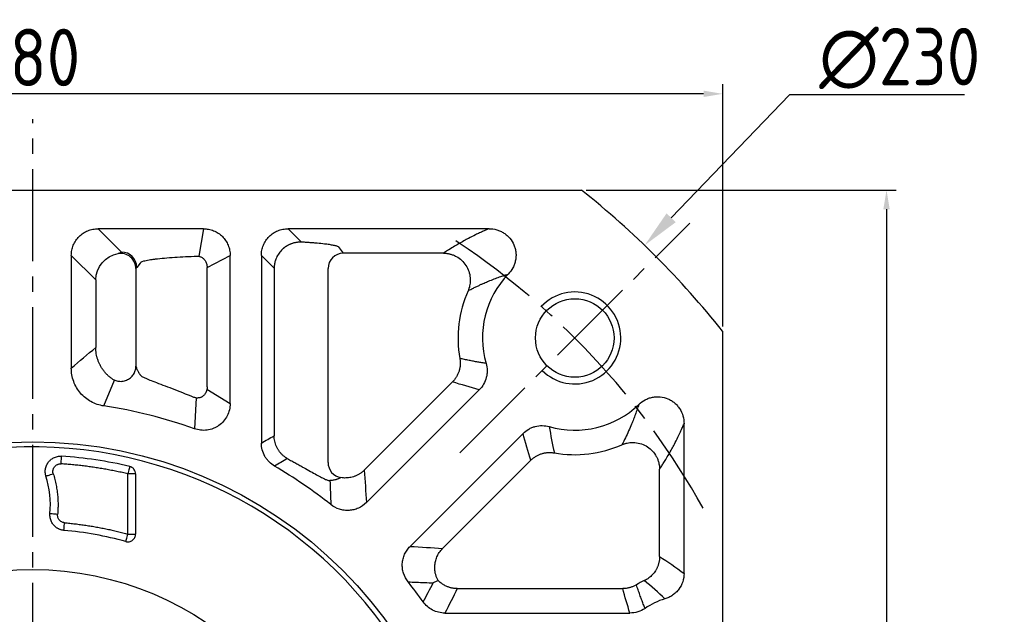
# Model space of a CAD drawing. Header units: millimetres. Extents: x -1 to 1179, y 4 to 838.
# Tile 8 of 15: x 220 to 349, y 580 to 657. Entities that reach past the tile are written whole.
import ezdxf

# ---------------------------------------------------------------- set-up
doc = ezdxf.new("R2010")
doc.units = ezdxf.units.MM
doc.linetypes.add('点画线', pattern=[18, 12, -2, 2, -2])
for name, color, linetype in [('6文字层', 3, 'Continuous'), ('7中心线层', 7, '点画线'), ('标注线', 7, 'Continuous')]:
    doc.layers.add(name, color=color, linetype=linetype)
doc.layers.add('粗实线', color=7, linetype='Continuous', lineweight=40)
doc.layers.add('细实线', color=211, linetype='Continuous', lineweight=18)
doc.styles.add('工程字', font='gbenor.shx', dxfattribs={"bigfont": 'gbcbig.shx'})
doc.dimstyles.new('ISO-25', dxfattribs={"dimtxt": 2.5, "dimasz": 2.5, "dimexe": 1.25, "dimexo": 0.625, "dimtad": 1, "dimtxsty": 'Standard', "dimcen": 2.5, "dimadec": 0, "dimazin": 0, "dimtfac": 1, "dimtmove": 0, "dimatfit": 3, "dimfxl": 1, "dimarcsym": 0})
doc.dimstyles.new('ISO-25-1', dxfattribs={"dimtxt": 11, "dimasz": 5, "dimexe": 1.25, "dimexo": 1, "dimgap": 2, "dimtad": 1, "dimtoh": 1, "dimtxsty": '工程字', "dimcen": 2, "dimadec": 0, "dimazin": 0, "dimtfac": 1, "dimtmove": 0, "dimatfit": 3, "dimfxl": 1, "dimarcsym": 0})

# ---------------------------------------------------------------- blocks, each defined once
blk = doc.blocks.new('*D89')
at = {"layer": '6文字层', "color": 0, "lineweight": -2}
for p, q in [((294.29, 635.05), (334.7, 635.05)), ((333.45, 632.55), (333.45, 457.55)), ((294.29, 455.05), (334.7, 455.05))]:
    blk.add_line(p, q, dxfattribs=at)
at = {"layer": '6文字层', "color": 0}
for points in [[(333.87, 632.55), (333.04, 632.55), (333.45, 635.05)], [(333.04, 457.55), (333.87, 457.55), (333.45, 455.05)]]:
    blk.add_solid(points, dxfattribs=at)
at = {"layer": 'Defpoints', "color": 0}
for p in [(293.66, 635.05), (293.66, 455.05), (333.45, 455.05)]:
    blk.add_point(p, dxfattribs=at)
at = {"layer": '6文字层', "color": 0, "insert": (328.7, 545.05), "char_height": 7.5, "attachment_point": 5, "rotation": 90, "style": '工程字'}
blk.add_mtext('180', dxfattribs=at)
blk = doc.blocks.new('*D91')
at = {"layer": '6文字层', "color": 0, "lineweight": -2}
for p, q in [((222.08, 543.05), (222.08, 547.05)), ((220.08, 545.05), (224.08, 545.05)), ((113.24, 453.43), (141.75, 477.43)), ((90.42, 453.43), (113.24, 453.43))]:
    blk.add_line(p, q, dxfattribs=at)
at = {"layer": '6文字层', "color": 0}
blk.add_solid([(142.28, 476.79), (141.21, 478.07), (145.57, 480.65)], dxfattribs=at)
at = {"layer": 'Defpoints', "color": 0}
for p in [(298.58, 609.45), (145.57, 480.65)]:
    blk.add_point(p, dxfattribs=at)
at = {"layer": '6文字层', "color": 0, "insert": (98.86, 458.18), "char_height": 7.5, "attachment_point": 5, "style": '工程字'}
blk.add_mtext('∅200', dxfattribs=at)
blk = doc.blocks.new('*D92')
at = {"layer": '6文字层', "color": 0, "lineweight": -2}
for p, q in [((320.81, 647.47), (305.36, 631.44)), ((343.62, 647.47), (320.81, 647.47)), ((222.08, 543.05), (222.08, 547.05)), ((220.08, 545.05), (224.08, 545.05))]:
    blk.add_line(p, q, dxfattribs=at)
at = {"layer": '6文字层', "color": 0}
blk.add_solid([(304.76, 632.02), (305.96, 630.87), (301.89, 627.84)], dxfattribs=at)
at = {"layer": 'Defpoints', "color": 0}
for p in [(301.89, 627.84), (142.26, 462.26)]:
    blk.add_point(p, dxfattribs=at)
at = {"layer": '6文字层', "color": 0, "lineweight": 25, "insert": (335.18, 652.22), "char_height": 7.5, "attachment_point": 5, "style": '工程字'}
blk.add_mtext('∅230{}{{\\H0.7x;}{}}', dxfattribs=at)
blk = doc.blocks.new('*D93')
at = {"layer": '6文字层', "color": 0, "lineweight": -2}
for p, q in [((132.08, 617.26), (132.08, 648.86)), ((312.08, 617.26), (312.08, 648.86)), ((309.58, 647.61), (134.58, 647.61))]:
    blk.add_line(p, q, dxfattribs=at)
at = {"layer": '6文字层', "color": 0}
for points in [[(134.58, 648.03), (134.58, 647.2), (132.08, 647.61)], [(309.58, 647.2), (309.58, 648.03), (312.08, 647.61)]]:
    blk.add_solid(points, dxfattribs=at)
at = {"layer": 'Defpoints', "color": 0}
for p in [(132.08, 647.61), (132.08, 616.64), (312.08, 616.64)]:
    blk.add_point(p, dxfattribs=at)
at = {"layer": '6文字层', "color": 0, "insert": (222.08, 652.36), "char_height": 7.5, "attachment_point": 5, "style": '工程字'}
blk.add_mtext('180', dxfattribs=at)
blk = doc.blocks.new('*D94')
at = {"layer": '6文字层', "color": 0, "lineweight": -2}
for p, q in [((308.22, 458.91), (310.46, 456.67)), ((222.08, 445.18), (222.08, 420.06))]:
    blk.add_line(p, q, dxfattribs=at)
blk.add_arc((222.08, 545.05), 123.74, 271.1576, 313.8424, dxfattribs=at)
at = {"layer": '6文字层', "color": 0}
for points in [[(308.08, 455.51), (307.5, 456.1), (309.57, 457.55)], [(224.57, 421.75), (224.58, 420.92), (222.08, 421.31)]]:
    blk.add_solid(points, dxfattribs=at)
at = {"layer": 'Defpoints', "color": 0}
for p in [(222.08, 644.3), (277.8, 489.33), (307.77, 459.35), (222.08, 445.8), (254.1, 425.53)]:
    blk.add_point(p, dxfattribs=at)
at = {"layer": '6文字层', "color": 0, "insert": (267.61, 435.12), "char_height": 7.5, "attachment_point": 5, "rotation": 22.5}
blk.add_mtext('45%%d', dxfattribs=at)

msp = doc.modelspace()

# ---------------------------------------------------------------- linework, layer by layer
at = {"layer": '7中心线层'}
for p, q in [((222.0753, 445.8022), (222.0753, 644.2978)), ((277.7981, 600.7728), (307.774, 630.7487))]:
    msp.add_line(p, q, dxfattribs=at)
msp.add_arc((222.0753, 545.05), 100, 29.009385, 57.167358, dxfattribs=at)
at = {"layer": '标注线'}
for p, q in [((244.3403, 630.0153), (243.7415, 626.4181)), ((244.8279, 624.9739), (247.8317, 626.5238)), ((231.3576, 606.8921), (232.7619, 610.2588)), ((244.803, 609.0857), (247.8317, 607.2092)), ((243.3866, 607.94), (243.1629, 603.922))]:
    msp.add_line(p, q, dxfattribs=at)
at = {"layer": '粗实线', "color": 0, "lineweight": 30}
for p, q in [((150.4862, 635.05), (293.6645, 635.05)), ((312.0753, 616.6391), (312.0753, 473.4609))]:
    msp.add_line(p, q, dxfattribs=at)
for centre, radius in [((292.786, 615.7607), 5.125), ((222.0753, 545.05), 57.15), ((222.0753, 545.05), 40.5)]:
    msp.add_circle(centre, radius, dxfattribs=at)
for radius, start, end in [(115, 38.49995, 51.50005), (56.5, 35.800973, 99.199034)]:
    msp.add_arc((222.0753, 545.05), radius, start, end, dxfattribs=at)
at = {"layer": '细实线', "color": 0, "lineweight": -3}
for p, q in [((244.3403, 630.0153), (230.6016, 630.0153)), ((230.6016, 630.0153), (233.6533, 626.9635)), ((281.5974, 630.0153), (255.3927, 630.0153)), ((255.3927, 630.0153), (257.139, 628.269)), ((262.6021, 626.8236), (262.0752, 627.5267)), ((275.6679, 626.8236), (262.6021, 626.8236)), ((227.1101, 626.5238), (227.1101, 611.8246)), ((227.1101, 626.5238), (230.3017, 623.3322)), ((236.0753, 625.5314), (235.6506, 624.9684)), ((236.0753, 625.5314), (236.2204, 625.6706)), ((247.8317, 607.209), (247.8317, 626.5238)), ((251.9013, 626.5238), (251.9013, 602.0537)), ((251.9013, 626.5238), (253.5664, 624.8587)), ((235.5458, 624.8084), (235.5458, 612.0839)), ((244.8279, 609.3728), (244.8279, 624.9739)), ((253.5664, 624.8587), (253.5664, 603.0012)), ((260.6049, 599.507), (260.6049, 624.8285)), ((230.3017, 623.3322), (230.3017, 614.5186)), ((236.2001, 610.8218), (236.0753, 610.9853)), ((265.3196, 598.514), (276.8289, 610.0233)), ((265.6056, 594.2863), (280.3346, 609.0153)), ((307.0406, 585.0547), (307.0406, 604.5705)), ((286.0406, 603.3093), (271.3116, 588.5803)), ((287.0486, 599.8036), (275.5393, 588.2943)), ((303.849, 587.2473), (303.849, 598.6425)), ((235.4961, 598.0322), (234.4975, 598.0322)), ((234.4975, 590.1675), (234.4975, 598.0322)), ((235.4961, 598.0322), (235.4961, 590.1675)), ((234.4975, 590.1675), (235.4961, 590.1675)), ((277.4659, 583.0676), (299.0433, 583.0676)), ((275.8456, 579.8759), (299.9751, 579.8759))]:
    msp.add_line(p, q, dxfattribs=at)
at = {"layer": '细实线', "color": 0, "lineweight": -3, "flags": 128}
for points in [[(225.7767, 599.3429), (225.7897, 599.5344), (225.8023, 599.7187), (225.8139, 599.889), (225.8241, 600.0391), (225.8326, 600.1633), (225.839, 600.257), (225.843, 600.3167), (225.8446, 600.3403)], [(234.7257, 599.0055), (234.7203, 598.9825), (234.7066, 598.9242), (234.6852, 598.8328), (234.6567, 598.7116), (234.6224, 598.5651), (234.5834, 598.3989), (234.5413, 598.219), (234.4975, 598.0322)], [(223.8006, 597.7491), (223.8245, 597.7566), (223.8826, 597.7747), (223.9727, 597.8029), (224.0915, 597.8401), (224.2347, 597.8849), (224.3969, 597.9356), (224.5723, 597.9905), (224.7545, 598.0475)], [(225.3255, 592.7453), (225.1355, 592.7621), (224.9524, 592.7784), (224.783, 592.7934), (224.6336, 592.8067), (224.5096, 592.8177), (224.4156, 592.8261), (224.355, 592.8315), (224.3301, 592.8337)], [(226.1434, 590.6659), (226.1457, 590.6909), (226.1511, 590.7514), (226.1595, 590.8455), (226.1705, 590.9695), (226.1838, 591.1189), (226.1989, 591.2883), (226.2153, 591.4713), (226.2322, 591.6614)], [(234.2322, 589.204), (234.2388, 589.2281), (234.255, 589.2868), (234.28, 589.3778), (234.3131, 589.4978), (234.3529, 589.6424), (234.398, 589.8064), (234.4468, 589.9836), (234.4975, 590.1675)]]:
    msp.add_lwpolyline(points, dxfattribs=at)
at = {"layer": '细实线', "color": 0, "lineweight": -3}
for centre, radius, start, end in [((233.6458, 624.9588), 2.0048, 0.275169, 89.786099), ((262.6096, 624.8189), 2.0048, 90.213882, 179.72485), ((292.786, 615.7607), 12.0348, 136.113492, 196.0261), ((292.786, 615.7607), 15.2264, 156.139936, 190.084174), ((222.0753, 545.05), 62.5348, 70.292821, 81.463873), ((292.786, 615.7607), 12.0348, 253.973951, 313.880928), ((292.786, 615.7607), 15.2264, 259.915869, 293.860082), ((222.0753, 545.05), 55.4186, 76.804854, 86.100011), ((222.0753, 545.05), 62.5348, 51.545288, 59.694646), ((211.6798, 593.9574), 12.7001, 354.923723, 17.370871), ((222.0753, 545.05), 45.797, 74.606269, 84.903756), ((222.0753, 545.05), 62.5348, 35.474163, 38.454712), ((307.0753, 573.05), 12.2264, 115.25676, 120.753017), ((307.0753, 573.05), 9.0348, 106.281799, 124.561128)]:
    msp.add_arc(centre, radius, start, end, dxfattribs=at)
at = {"layer": '细实线', "color": 0, "lineweight": -2}
msp.add_arc((292.786, 615.7607), 6, 225.000055, 136.719135, dxfattribs=at)
at = {"layer": '细实线', "color": 0, "lineweight": -3}
for points, knots in [([(227.1101, 626.5238), (227.1098, 626.7545), (227.1318, 626.9814), (227.2193, 627.4279), (227.2857, 627.6498), (227.4599, 628.0733), (227.5668, 628.2741), (227.8196, 628.654), (227.967, 628.834), (228.2892, 629.1565), (228.4651, 629.3011), (228.847, 629.5562), (229.0505, 629.6646), (229.4711, 629.8381), (229.6911, 629.9046), (230.1426, 629.9936), (230.3709, 630.0156), (230.6016, 630.0153)], [0, 0, 0, 0, 0.125, 0.125, 0.25, 0.25, 0.375, 0.375, 0.5, 0.5, 0.625, 0.625, 0.75, 0.75, 0.875, 0.875, 1, 1, 1, 1]), ([(244.3403, 630.0153), (244.571, 630.0156), (244.7979, 629.9936), (245.2444, 629.9061), (245.4663, 629.8397), (245.8898, 629.6654), (246.0906, 629.5586), (246.4705, 629.3058), (246.6505, 629.1584), (246.9729, 628.8361), (247.1176, 628.6603), (247.3727, 628.2784), (247.481, 628.0749), (247.6545, 627.6543), (247.7211, 627.4343), (247.81, 626.9827), (247.8321, 626.7545), (247.8317, 626.5238)], [0, 0, 0, 0, 0.125, 0.125, 0.25, 0.25, 0.375, 0.375, 0.5, 0.5, 0.625, 0.625, 0.75, 0.75, 0.875, 0.875, 1, 1, 1, 1]), ([(251.9013, 626.5238), (251.9009, 626.7545), (251.923, 626.9814), (252.0104, 627.4279), (252.0769, 627.6498), (252.2511, 628.0733), (252.3579, 628.2741), (252.6107, 628.654), (252.7582, 628.834), (253.0804, 629.1565), (253.2562, 629.3011), (253.6381, 629.5562), (253.8417, 629.6646), (254.2622, 629.8381), (254.4822, 629.9046), (254.9338, 629.9936), (255.162, 630.0156), (255.3927, 630.0153)], [0, 0, 0, 0, 0.125, 0.125, 0.25, 0.25, 0.375, 0.375, 0.5, 0.5, 0.625, 0.625, 0.75, 0.75, 0.875, 0.875, 1, 1, 1, 1]), ([(281.5973, 630.0159), (281.484, 629.9673), (281.2299, 629.8584), (280.8221, 629.6772), (280.3506, 629.4606), (279.7017, 629.1504), (279.0117, 628.8005), (278.0221, 628.2685), (277.1103, 627.736), (276.2535, 627.2028), (275.8414, 626.936), (275.6679, 626.8236)], [0, 0, 0, 0, 0.04588588, 0.10284505, 0.17088122, 0.24999778, 0.39498934, 0.49998328, 0.74998787, 0.89467027, 1, 1, 1, 1]), ([(281.5977, 630.0153), (281.9428, 630.0164), (282.2798, 629.9697), (282.7736, 629.8277), (282.9365, 629.7678), (283.2475, 629.6271), (283.397, 629.5459), (283.6841, 629.3619), (283.8226, 629.2581), (284.0815, 629.032), (284.2012, 628.9105), (284.5318, 628.5211), (284.7159, 628.2233), (284.9164, 627.7527), (284.9714, 627.5912), (285.0571, 627.2587), (285.0876, 627.0877), (285.1222, 626.7478), (285.1267, 626.5774), (285.1104, 626.2358), (285.0892, 626.0633), (285.0226, 625.7273), (284.9773, 625.563), (284.8631, 625.2415), (284.7938, 625.0834), (284.5529, 624.6273), (284.3524, 624.3515), (284.1124, 624.1036)], [0, 0, 0, 0, 0.125, 0.125, 0.1875, 0.1875, 0.25, 0.25, 0.3125, 0.3125, 0.375, 0.375, 0.5, 0.5, 0.5625, 0.5625, 0.625, 0.625, 0.6875, 0.6875, 0.75, 0.75, 0.8125, 0.8125, 0.875, 0.875, 1, 1, 1, 1]), ([(257.139, 628.269), (257.0733, 628.2696), (256.9439, 628.2706), (256.7524, 628.2591), (256.5674, 628.239), (256.3896, 628.2104), (256.2197, 628.1745), (256.0582, 628.1323), (255.9056, 628.0848), (255.762, 628.033), (255.6276, 627.9779), (255.5026, 627.9207), (255.3868, 627.8622), (255.2803, 627.8033), (255.183, 627.7452), (255.0946, 627.6885), (255.015, 627.6341), (254.9441, 627.5828), (254.8816, 627.5353), (254.8273, 627.4922), (254.7812, 627.454), (254.743, 627.4213), (254.7125, 627.3944), (254.6896, 627.3738), (254.6742, 627.3596), (254.5011, 627.199), (254.1936, 626.8467), (253.9245, 626.3777), (253.746, 625.9426), (253.6543, 625.6344), (253.5966, 625.3135), (253.5712, 625.0789), (253.5679, 624.9295), (253.5664, 624.8587)], [0, 0, 0, 0, 0.03681467, 0.07262378, 0.10732691, 0.14084227, 0.17310345, 0.20405635, 0.23365629, 0.26186542, 0.28865046, 0.31398091, 0.3378276, 0.36016168, 0.380954, 0.40017485, 0.417794, 0.43378094, 0.44810541, 0.46073798, 0.47164809, 0.4808076, 0.48819536, 0.49379484, 0.49759381, 0.49958415, 0.62243565, 0.74936269, 0.78859302, 0.87447606, 0.92047497, 0.96233571, 1, 1, 1, 1]), ([(262.0752, 627.5267), (262.0737, 627.5355), (262.0704, 627.5558), (262.0461, 627.5899), (261.9944, 627.6315), (261.9001, 627.6804), (261.7014, 627.7534), (261.3483, 627.8403), (260.7921, 627.9361), (260.1019, 628.0278), (259.3473, 628.1061), (258.6082, 628.1689), (258.0431, 628.211), (257.5625, 628.2433), (257.2667, 628.2613), (257.139, 628.269)], [0, 0, 0, 0, 0.03139653, 0.07185395, 0.12133299, 0.17980073, 0.24723564, 0.38545035, 0.50019506, 0.61409642, 0.75305258, 0.8344837, 0.90281553, 0.95800874, 1, 1, 1, 1]), ([(235.5458, 624.8084), (235.5446, 625.0611), (235.4934, 625.3379), (235.2577, 625.8713), (235.072, 626.1253), (234.6026, 626.523), (234.3212, 626.6645), (233.7556, 626.8099), (233.4736, 626.8153), (233.2237, 626.7754)], [0, 0, 0, 0, 0.25, 0.25, 0.5, 0.5, 0.75, 0.75, 1, 1, 1, 1]), ([(275.6679, 626.8236), (275.7229, 626.8226), (275.8344, 626.8206), (276.0032, 626.8074), (276.1752, 626.7859), (276.3498, 626.7551), (276.5948, 626.6988), (276.9275, 626.5928), (277.4568, 626.3488), (278.0574, 625.9157), (278.6148, 625.2518), (278.9966, 624.474), (279.1412, 623.7913), (279.159, 623.2685), (279.137, 622.9228), (279.0798, 622.579), (278.9909, 622.2417), (278.9041, 622.0269), (278.8609, 621.9199)], [0, 0, 0, 0, 0.02390443, 0.04839792, 0.07347298, 0.09911888, 0.12532147, 0.18251064, 0.25025441, 0.37752122, 0.49986418, 0.6223631, 0.74947393, 0.79887206, 0.84900301, 0.89948705, 0.94994253, 1, 1, 1, 1]), ([(236.2204, 625.6706), (236.2277, 625.6786), (236.2697, 625.7254), (236.5182, 625.7971), (236.8686, 625.8829), (237.2409, 625.9522), (237.6509, 626.0156), (238.2827, 626.0983), (239.2193, 626.1944), (240.5487, 626.2941), (241.9786, 626.3756), (243.0093, 626.4143), (243.5137, 626.4333)], [0, 0, 0, 0, 0.02399186, 0.13985025, 0.21859202, 0.29339468, 0.3642584, 0.43118363, 0.58214368, 0.72725978, 0.86654158, 1, 1, 1, 1]), ([(243.5137, 626.4333), (243.5403, 626.4336), (243.6001, 626.4344), (243.6997, 626.426), (243.8207, 626.4049), (243.9563, 626.3642), (244.1665, 626.2697), (244.3781, 626.111), (244.5593, 625.8871), (244.6773, 625.6824), (244.763, 625.4587), (244.8188, 625.2202), (244.8249, 625.0562), (244.8279, 624.9739)], [0, 0, 0, 0, 0.03837653, 0.08595624, 0.14290061, 0.21299936, 0.28553572, 0.46525359, 0.57064816, 0.67507405, 0.78194148, 0.89047955, 1, 1, 1, 1]), ([(278.8609, 621.9199), (279.0195, 622.0015), (279.3238, 622.158), (279.7737, 622.3792), (280.1924, 622.5782), (280.5789, 622.7556), (280.9306, 622.9119), (281.2455, 623.0477), (281.6881, 623.2337), (282.2514, 623.4596), (282.9383, 623.7142), (283.5468, 623.9245), (283.9367, 624.048), (284.1124, 624.1036)], [0, 0, 0, 0, 0.10417354, 0.19980515, 0.28689801, 0.36545575, 0.43548216, 0.49698098, 0.54995691, 0.69036522, 0.81216906, 0.91537253, 1, 1, 1, 1]), ([(232.3903, 610.4628), (232.3333, 610.5047), (232.2189, 610.5887), (232.0539, 610.7241), (231.8938, 610.8667), (231.7394, 611.0167), (231.5911, 611.1736), (231.4496, 611.3372), (231.315, 611.5069), (231.188, 611.6823), (231.0687, 611.8629), (230.9576, 612.0482), (230.8297, 612.2841), (230.692, 612.578), (230.5559, 612.9369), (230.4454, 613.3143), (230.3643, 613.7065), (230.3121, 614.1096), (230.3052, 614.3819), (230.3017, 614.5186)], [0, 0, 0, 0, 0.0447969, 0.08984828, 0.13511513, 0.18055723, 0.22613342, 0.27180179, 0.3175199, 0.36324502, 0.40893442, 0.45454554, 0.50003629, 0.57881508, 0.65989769, 0.74294507, 0.8275829, 0.91340859, 1, 1, 1, 1]), ([(277.7948, 613.0946), (277.8049, 613.0319), (277.8251, 612.9057), (277.8423, 612.7136), (277.8496, 612.5189), (277.8458, 612.3223), (277.8308, 612.1248), (277.8044, 611.9274), (277.7666, 611.731), (277.7176, 611.5366), (277.6574, 611.3452), (277.5863, 611.1577), (277.5049, 610.975), (277.4135, 610.798), (277.3128, 610.6275), (277.2034, 610.4641), (277.086, 610.3086), (276.9619, 610.1609), (276.8731, 610.069), (276.8289, 610.0233)], [0, 0, 0, 0, 0.0569585, 0.11459531, 0.17283331, 0.23158999, 0.29077806, 0.35030614, 0.4100796, 0.47000141, 0.52997306, 0.58989558, 0.64967046, 0.70920067, 0.76839157, 0.8271518, 0.88539406, 0.94303583, 1, 1, 1, 1]), ([(281.219, 612.4382), (281.0403, 612.4658), (280.6773, 612.5218), (280.1276, 612.6164), (279.5636, 612.7204), (278.9857, 612.8349), (278.394, 612.9593), (277.9964, 613.0491), (277.7948, 613.0946)], [0, 0, 0, 0, 0.1546811, 0.31415652, 0.4784262, 0.64749006, 0.82134803, 1, 1, 1, 1]), ([(231.3576, 606.8921), (231.0631, 606.936), (230.7727, 607.0062), (230.2087, 607.197), (229.9352, 607.318), (229.4198, 607.6029), (229.1765, 607.767), (228.7188, 608.1389), (228.504, 608.348), (228.1207, 608.794), (227.9497, 609.0326), (227.6496, 609.5417), (227.5214, 609.8119), (227.3177, 610.363), (227.2405, 610.6464), (227.1362, 611.2294), (227.1098, 611.5269), (227.1101, 611.8246)], [0, 0, 0, 0, 0.125, 0.125, 0.25, 0.25, 0.375, 0.375, 0.5, 0.5, 0.625, 0.625, 0.75, 0.75, 0.875, 0.875, 1, 1, 1, 1]), ([(232.3903, 610.4628), (232.5106, 610.3789), (232.6488, 610.3024), (232.9593, 610.1811), (233.1318, 610.1365), (233.4993, 610.0965), (233.6942, 610.1014), (234.0833, 610.1709), (234.2773, 610.2358), (234.6371, 610.4206), (234.8026, 610.5405), (235.0852, 610.816), (235.2022, 610.9713), (235.3826, 611.2928), (235.4461, 611.4587), (235.527, 611.7811), (235.5446, 611.9376), (235.5458, 612.0839)], [0, 0, 0, 0, 0.125, 0.125, 0.25, 0.25, 0.375, 0.375, 0.5, 0.5, 0.625, 0.625, 0.75, 0.75, 0.875, 0.875, 1, 1, 1, 1]), ([(236.0623, 611.0013), (236.0407, 611.0352), (235.9976, 611.103), (235.9329, 611.2148), (235.8682, 611.3345), (235.8112, 611.4492), (235.7466, 611.5856), (235.6786, 611.7399), (235.6066, 611.9183), (235.5638, 612.0349), (235.5458, 612.0839)], [0, 0, 0, 0, 0.12497818, 0.24997825, 0.37499053, 0.50000686, 0.58100945, 0.7500059, 0.89498833, 1, 1, 1, 1]), ([(281.219, 612.4382), (281.3052, 612.1385), (281.3502, 611.8341), (281.3572, 611.3708), (281.349, 611.2142), (281.3123, 610.9072), (281.2838, 610.756), (281.1686, 610.3093), (281.0497, 610.0172), (280.7438, 609.4829), (280.5552, 609.2357), (280.3346, 609.0153)], [0, 0, 0, 0, 0.25, 0.25, 0.375, 0.375, 0.5, 0.5, 0.75, 0.75, 1, 1, 1, 1]), ([(236.0753, 610.9853), (236.0735, 610.9869), (236.0692, 610.9909), (236.0648, 610.9975), (236.0623, 611.0013)], [0, 0, 0, 0, 0.41677061, 1, 1, 1, 1]), ([(243.1095, 608.0183), (242.1412, 608.4053), (240.6812, 608.9888), (239.0604, 609.5937), (238.0117, 609.9895), (237.1627, 610.3238), (236.5657, 610.5959), (236.2454, 610.7603), (236.202, 610.8192), (236.2001, 610.8218)], [0, 0, 0, 0, 0.28185424, 0.42497438, 0.56961051, 0.70966633, 0.85085627, 0.99332381, 1, 1, 1, 1]), ([(244.8279, 609.3728), (244.8272, 609.3346), (244.8256, 609.2583), (244.8135, 609.145), (244.7944, 609.0336), (244.7681, 608.9246), (244.7349, 608.8187), (244.6943, 608.7127), (244.6299, 608.5792), (244.5403, 608.4372), (244.4235, 608.2974), (244.3375, 608.2186), (244.2764, 608.1696), (244.2347, 608.1382), (244.165, 608.0917), (244.0653, 608.0367), (243.9336, 607.982), (243.7686, 607.9386), (243.5711, 607.9202), (243.3432, 607.9376), (243.1908, 607.9903), (243.1095, 608.0183)], [0, 0, 0, 0, 0.04253073, 0.08472424, 0.12660248, 0.1681743, 0.20943856, 0.25038741, 0.29477948, 0.37545597, 0.43864817, 0.50079319, 0.50835879, 0.52849504, 0.56089603, 0.60507811, 0.66069634, 0.72764729, 0.80614853, 0.89670542, 1, 1, 1, 1]), ([(301.1278, 607.086), (301.3758, 607.3261), (301.651, 607.5264), (302.1052, 607.7668), (302.2641, 607.8367), (302.5859, 607.9512), (302.75, 607.9966), (303.0844, 608.0632), (303.2561, 608.0846), (303.5997, 608.1014), (303.7703, 608.097), (304.2788, 608.0458), (304.6181, 607.9589), (305.0891, 607.7587), (305.2408, 607.6805), (305.5332, 607.5004), (305.6738, 607.3982), (305.9345, 607.1772), (306.056, 607.0575), (306.2812, 606.8), (306.3856, 606.661), (306.6634, 606.2283), (306.8049, 605.9152), (306.9953, 605.2537), (307.0419, 604.9158), (307.0406, 604.5705)], [0, 0, 0, 0, 0.125, 0.125, 0.1875, 0.1875, 0.25, 0.25, 0.3125, 0.3125, 0.375, 0.375, 0.5, 0.5, 0.5625, 0.5625, 0.625, 0.625, 0.6875, 0.6875, 0.75, 0.75, 0.875, 0.875, 1, 1, 1, 1]), ([(247.8317, 607.209), (247.8323, 606.9274), (247.7999, 606.6515), (247.671, 606.1103), (247.5727, 605.8436), (247.3194, 605.3493), (247.1622, 605.1161), (246.7947, 604.693), (246.5885, 604.5069), (246.2461, 604.2653), (246.1257, 604.1908), (245.8796, 604.0585), (245.7534, 604.0002), (245.3653, 603.8486), (245.0903, 603.7779), (244.5377, 603.7054), (244.2598, 603.7023), (243.7009, 603.7632), (243.4278, 603.8265), (243.1629, 603.922)], [0, 0, 0, 0, 0.125, 0.125, 0.25, 0.25, 0.375, 0.375, 0.5, 0.5, 0.5625, 0.5625, 0.625, 0.625, 0.75, 0.75, 0.875, 0.875, 1, 1, 1, 1]), ([(301.1285, 607.0859), (301.0951, 606.9797), (301.0273, 606.7643), (300.9222, 606.4467), (300.8125, 606.127), (300.6982, 605.806), (300.5792, 605.4835), (300.4555, 605.1596), (300.3271, 604.8342), (300.1154, 604.315), (299.8084, 603.6058), (299.3926, 602.7129), (299.0973, 602.1339), (298.9452, 601.8356)], [0, 0, 0, 0, 0.05093597, 0.10339114, 0.15736615, 0.21286157, 0.26987792, 0.32841568, 0.38847526, 0.45005705, 0.62191228, 0.80522503, 1, 1, 1, 1]), ([(286.0406, 603.3093), (286.261, 603.5299), (286.5055, 603.7167), (286.9075, 603.9472), (287.0484, 604.0159), (287.3348, 604.1325), (287.4809, 604.1809), (287.9275, 604.2964), (288.2405, 604.334), (288.8562, 604.3252), (289.1638, 604.2799), (289.4635, 604.1937)], [0, 0, 0, 0, 0.25, 0.25, 0.375, 0.375, 0.5, 0.5, 0.75, 0.75, 1, 1, 1, 1]), ([(303.849, 598.6425), (303.9192, 598.7508), (304.0784, 598.9961), (304.345, 599.416), (304.8079, 600.1643), (305.2935, 600.9964), (305.8255, 601.9858), (306.2003, 602.7246), (306.5515, 603.4642), (306.8166, 604.0497), (306.9727, 604.4127), (307.0406, 604.5705)], [0, 0, 0, 0, 0.06585399, 0.14919113, 0.25001226, 0.5000169, 0.60504484, 0.75000244, 0.85259394, 0.93592371, 1, 1, 1, 1]), ([(255.2886, 600.033), (255.2352, 600.0651), (255.1288, 600.129), (254.9762, 600.2352), (254.8303, 600.3479), (254.692, 600.467), (254.5616, 600.5917), (254.4395, 600.7213), (254.3258, 600.8549), (254.2208, 600.9919), (254.1245, 601.1314), (254.0017, 601.3291), (253.8645, 601.594), (253.732, 601.9336), (253.6372, 602.2849), (253.5778, 602.642), (253.5701, 602.882), (253.5664, 603.0012)], [0, 0, 0, 0, 0.05302011, 0.10556537, 0.15755891, 0.20892565, 0.25959324, 0.30949287, 0.35855999, 0.40673499, 0.45396372, 0.50019793, 0.60088427, 0.70165518, 0.80206076, 0.9016516, 1, 1, 1, 1]), ([(253.6309, 599.0393), (253.3664, 599.1938), (253.1275, 599.3788), (252.8068, 599.7013), (252.7057, 599.8173), (252.5214, 600.0591), (252.4379, 600.185), (252.2125, 600.5779), (252.095, 600.8643), (251.9404, 601.4483), (251.9011, 601.7474), (251.9013, 602.0537)], [0, 0, 0, 0, 0.25, 0.25, 0.375, 0.375, 0.5, 0.5, 0.75, 0.75, 1, 1, 1, 1]), ([(298.9452, 601.8356), (298.9887, 601.854), (299.0767, 601.8912), (299.2129, 601.9407), (299.3503, 601.9848), (299.5371, 602.036), (299.9602, 602.1245), (300.6457, 602.1524), (301.4999, 601.9711), (302.2781, 601.5889), (302.9416, 601.0313), (303.3644, 600.4449), (303.6118, 599.9178), (303.7328, 599.548), (303.804, 599.2104), (303.8413, 598.9237), (303.8464, 598.735), (303.849, 598.6425)], [0, 0, 0, 0, 0.02053089, 0.04150111, 0.06290655, 0.08314186, 0.12555981, 0.25040648, 0.37748416, 0.50035896, 0.62252564, 0.74972979, 0.81018156, 0.87471606, 0.91806169, 0.95983954, 1, 1, 1, 1]), ([(223.8006, 597.7491), (223.7871, 597.7961), (223.7598, 597.8903), (223.7322, 598.0354), (223.7146, 598.1823), (223.7081, 598.3301), (223.7125, 598.4772), (223.7275, 598.6223), (223.7526, 598.764), (223.7871, 598.9011), (223.8302, 599.0326), (223.8809, 599.1576), (223.938, 599.2755), (224.0005, 599.3856), (224.0672, 599.4878), (224.1522, 599.6024), (224.2648, 599.7322), (224.4166, 599.8756), (224.598, 600.0129), (224.8084, 600.1359), (225.0446, 600.2371), (225.3012, 600.3084), (225.5708, 600.3479), (225.7532, 600.3428), (225.8446, 600.3403)], [0, 0, 0, 0, 0.03779016, 0.07584861, 0.11402646, 0.15216944, 0.19012094, 0.22772512, 0.26483006, 0.30129062, 0.33697094, 0.37174657, 0.40550593, 0.43815135, 0.46959954, 0.49978146, 0.54841046, 0.60228143, 0.66097619, 0.72389457, 0.79025239, 0.8591036, 0.9293881, 1, 1, 1, 1]), ([(255.2886, 600.033), (255.0106, 599.8675), (254.4577, 599.5383), (253.9054, 599.205), (253.6309, 599.0393)], [0, 0, 0, 0, 0.50295526, 1, 1, 1, 1]), ([(255.2886, 600.033), (255.3849, 599.9807), (255.577, 599.8762), (255.8579, 599.7224), (256.1325, 599.5712), (256.4005, 599.423), (256.6619, 599.2778), (256.917, 599.1356), (257.1656, 598.9967), (257.6524, 598.7241), (258.3305, 598.3429), (259.1202, 597.904), (259.7789, 597.5523), (260.1943, 597.3508), (260.4436, 597.2457), (260.5857, 597.1941), (260.7, 597.1629), (260.789, 597.1504), (260.8254, 597.1593), (260.8436, 597.1637)], [0, 0, 0, 0, 0.03177884, 0.06340817, 0.09490792, 0.12629825, 0.15759952, 0.18883226, 0.22001714, 0.25117494, 0.37671495, 0.49983879, 0.624614, 0.74874414, 0.7997141, 0.85018119, 0.90028717, 0.95017748, 1, 1, 1, 1]), ([(287.0486, 599.8036), (287.0943, 599.8478), (287.1862, 599.9366), (287.3339, 600.0606), (287.4894, 600.1781), (287.6528, 600.2875), (287.8233, 600.3882), (288.0003, 600.4796), (288.183, 600.561), (288.3705, 600.6321), (288.5619, 600.6923), (288.7563, 600.7413), (288.9527, 600.7791), (289.1502, 600.8055), (289.3476, 600.8204), (289.5442, 600.8243), (289.7389, 600.817), (289.931, 600.7998), (290.0572, 600.7796), (290.12, 600.7695)], [0, 0, 0, 0, 0.0569642, 0.11460601, 0.1728483, 0.23160855, 0.29079947, 0.35032969, 0.41010458, 0.4700271, 0.52999876, 0.58992056, 0.64969401, 0.70922207, 0.76841012, 0.82716677, 0.88540475, 0.94304154, 1, 1, 1, 1]), ([(224.7545, 598.0475), (224.7456, 598.0788), (224.7281, 598.1413), (224.7136, 598.2376), (224.7078, 598.3345), (224.7114, 598.4313), (224.7237, 598.5264), (224.7492, 598.6365), (224.8051, 598.7886), (224.9563, 599.0391), (225.1777, 599.2108), (225.4018, 599.2998), (225.5245, 599.3317), (225.6601, 599.3472), (225.7411, 599.3442), (225.7767, 599.3429)], [0, 0, 0, 0, 0.05040645, 0.10058563, 0.15063478, 0.20062075, 0.25058991, 0.29898795, 0.37566462, 0.50071535, 0.74914836, 0.7893403, 0.87449752, 0.94482393, 1, 1, 1, 1]), ([(234.4975, 598.0322), (234.2581, 598.0873), (233.7795, 598.1976), (233.0593, 598.3506), (232.3377, 598.4944), (231.6146, 598.6283), (230.89, 598.7523), (230.1639, 598.8664), (229.4364, 598.9708), (228.7074, 599.0652), (227.9769, 599.1499), (227.2449, 599.2245), (226.5115, 599.29), (226.0217, 599.3253), (225.7767, 599.3429)], [0, 0, 0, 0, 0.08347318, 0.16687013, 0.25020605, 0.33349616, 0.41675572, 0.5, 0.58324428, 0.66650384, 0.74979395, 0.83312987, 0.91652682, 1, 1, 1, 1]), ([(235.4961, 598.0322), (235.496, 598.1356), (235.4795, 598.245), (235.4075, 598.4583), (235.3519, 598.562), (235.2079, 598.7438), (235.1198, 598.8217), (234.9288, 598.9407), (234.8262, 598.9817), (234.7257, 599.0055)], [0, 0, 0, 0, 0.25, 0.25, 0.5, 0.5, 0.75, 0.75, 1, 1, 1, 1]), ([(260.6049, 599.507), (260.6071, 599.0457), (260.7754, 598.5861), (261.0727, 598.2315), (261.3747, 597.8714), (261.8073, 597.6226), (262.2704, 597.5427)], [0.007829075, 0.007829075, 0.007829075, 0.007829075, 0.5, 0.5, 0.5, 1, 1, 1, 1]), ([(224.7545, 598.0475), (224.7917, 597.925), (224.8661, 597.6802), (224.9646, 597.3096), (225.0533, 596.937), (225.1313, 596.5621), (225.1988, 596.1851), (225.2558, 595.8058), (225.3138, 595.3295), (225.3617, 594.756), (225.3839, 594.0857), (225.3755, 593.4147), (225.3422, 592.9686), (225.3255, 592.7453)], [0, 0, 0, 0, 0.07155866, 0.14298134, 0.21432398, 0.28564269, 0.35699366, 0.42843297, 0.50001652, 0.62514378, 0.74998282, 0.87483461, 1, 1, 1, 1]), ([(262.2704, 597.5427), (262.2204, 597.5175), (262.1234, 597.4685), (261.9822, 597.406), (261.8498, 597.3531), (261.7262, 597.3094), (261.5665, 597.26), (261.3743, 597.2144), (261.1542, 597.1818), (261.0144, 597.1794), (260.9478, 597.1783)], [0, 0, 0, 0, 0.11306313, 0.21959326, 0.31959027, 0.41305454, 0.49998695, 0.68185976, 0.84852931, 1, 1, 1, 1]), ([(265.3196, 598.514), (265.273, 598.469), (265.1801, 598.3795), (265.0322, 598.2557), (264.8798, 598.1408), (264.7232, 598.0358), (264.5636, 597.9407), (264.4022, 597.8557), (264.2398, 597.7805), (264.0774, 597.7152), (263.8641, 597.6414), (263.5946, 597.5693), (263.2657, 597.5138), (262.9325, 597.4905), (262.5991, 597.4968), (262.3797, 597.5275), (262.2704, 597.5427)], [0, 0, 0, 0, 0.05848651, 0.11653966, 0.1740176, 0.23078257, 0.2867024, 0.34165177, 0.39551333, 0.44817855, 0.49954838, 0.59926272, 0.69961697, 0.80016056, 0.90043775, 1, 1, 1, 1]), ([(260.8436, 597.1637), (260.8674, 596.6373), (260.9144, 595.5948), (260.9485, 594.5422), (260.9655, 594.021)], [0, 0, 0, 0, 0.50485221, 1, 1, 1, 1]), ([(265.6056, 594.2863), (265.3044, 593.985), (264.9479, 593.7387), (264.366, 593.4773), (264.1633, 593.4078), (263.7537, 593.308), (263.546, 593.277), (263.1247, 593.253), (262.9103, 593.2606), (262.4929, 593.3137), (262.2878, 593.359), (261.6828, 593.5515), (261.299, 593.756), (260.9655, 594.021)], [0, 0, 0, 0, 0.25, 0.25, 0.375, 0.375, 0.5, 0.5, 0.625, 0.625, 0.75, 0.75, 1, 1, 1, 1]), ([(226.1434, 590.6659), (226.0977, 590.671), (226.0061, 590.681), (225.8706, 590.7081), (225.7375, 590.7437), (225.608, 590.7882), (225.483, 590.8409), (225.3634, 590.9012), (225.2498, 590.9681), (225.1429, 591.041), (225.0432, 591.1187), (224.951, 591.2004), (224.8663, 591.2851), (224.7617, 591.4029), (224.6416, 591.5647), (224.5182, 591.7823), (224.419, 592.0242), (224.3515, 592.2851), (224.3168, 592.5578), (224.3256, 592.7416), (224.3301, 592.8337)], [0, 0, 0, 0, 0.04401419, 0.08806142, 0.13199444, 0.1756658, 0.21893037, 0.26164773, 0.30368437, 0.34491558, 0.38522702, 0.42451581, 0.46269132, 0.49967551, 0.5750843, 0.65487852, 0.73828238, 0.82434181, 0.91196765, 1, 1, 1, 1]), ([(226.2322, 591.6614), (226.1985, 591.6654), (226.1215, 591.6745), (225.9949, 591.7085), (225.8316, 591.7776), (225.6788, 591.8828), (225.5474, 592.0172), (225.443, 592.1661), (225.3628, 592.349), (225.319, 592.5509), (225.3234, 592.6821), (225.3255, 592.7453)], [0, 0, 0, 0, 0.06491544, 0.14832499, 0.24989747, 0.40331615, 0.49959657, 0.60855343, 0.74939152, 0.87949219, 1, 1, 1, 1]), ([(226.2322, 591.6614), (226.4653, 591.6396), (226.9312, 591.596), (227.6284, 591.5175), (228.3238, 591.4293), (229.0174, 591.3307), (229.709, 591.2217), (230.3988, 591.1024), (231.0867, 590.9727), (231.7728, 590.8327), (232.4569, 590.6823), (233.1392, 590.5215), (233.8198, 590.351), (234.2715, 590.2287), (234.4975, 590.1675)], [0, 0, 0, 0, 0.08350503, 0.16691648, 0.250253, 0.33353327, 0.41677602, 0.5, 0.58322398, 0.66646673, 0.749747, 0.83308352, 0.91649497, 1, 1, 1, 1]), ([(234.2322, 589.204), (234.3597, 589.1692), (234.5083, 589.1569), (234.8144, 589.2086), (234.9704, 589.2739), (235.2326, 589.4738), (235.337, 589.607), (235.4681, 589.8886), (235.4957, 590.0352), (235.4961, 590.1675)], [0, 0, 0, 0, 0.25, 0.25, 0.5, 0.5, 0.75, 0.75, 1, 1, 1, 1]), ([(271.0463, 583.9401), (270.7808, 584.2744), (270.5765, 584.6574), (270.3832, 585.2666), (270.3374, 585.4762), (270.2852, 585.8954), (270.2783, 586.1057), (270.3031, 586.5277), (270.3355, 586.7401), (270.4367, 587.1493), (270.5055, 587.3482), (270.6801, 587.7347), (270.7856, 587.9208), (271.0255, 588.2672), (271.1607, 588.4294), (271.3116, 588.5803)], [0, 0, 0, 0, 0.25, 0.25, 0.375, 0.375, 0.5, 0.5, 0.625, 0.625, 0.75, 0.75, 0.875, 0.875, 1, 1, 1, 1]), ([(274.9539, 584.1352), (274.9255, 584.1888), (274.8683, 584.2966), (274.7928, 584.4648), (274.7248, 584.6388), (274.6657, 584.8182), (274.6158, 585.0025), (274.5537, 585.2945), (274.5058, 585.7325), (274.5306, 586.2083), (274.604, 586.6076), (274.6856, 586.9044), (274.7967, 587.2017), (274.938, 587.4949), (275.1096, 587.7782), (275.3082, 588.0489), (275.4621, 588.2123), (275.5393, 588.2943)], [0, 0, 0, 0, 0.04038344, 0.08134361, 0.12283493, 0.16480763, 0.20720797, 0.24997858, 0.36365209, 0.49969652, 0.56556862, 0.63393544, 0.70446732, 0.77678202, 0.85045261, 0.92501863, 1, 1, 1, 1]), ([(303.849, 587.2473), (303.8479, 587.1861), (303.8458, 587.0638), (303.8305, 586.881), (303.8063, 586.6997), (303.7725, 586.5206), (303.7298, 586.3445), (303.6784, 586.1722), (303.6187, 586.0043), (303.5513, 585.8414), (303.4767, 585.684), (303.3955, 585.5326), (303.2833, 585.3461), (303.13, 585.127), (302.9237, 584.8827), (302.6911, 584.654), (302.4342, 584.4458), (302.1571, 584.2594), (301.9582, 584.1583), (301.8586, 584.1076)], [0, 0, 0, 0, 0.04681982, 0.09360783, 0.14028452, 0.186771, 0.23298968, 0.27886504, 0.3243242, 0.36929759, 0.41371942, 0.45752812, 0.5006667, 0.58022482, 0.66179688, 0.74499996, 0.82940892, 0.91456724, 1, 1, 1, 1]), ([(307.0406, 585.0547), (307.0407, 584.679), (306.982, 584.3134), (306.7466, 583.6021), (306.5744, 583.2719), (306.2384, 582.8231), (306.1138, 582.6823), (305.8466, 582.4253), (305.7031, 582.3079), (305.3963, 582.0957), (305.233, 582.0014), (304.8968, 581.8415), (304.7227, 581.7751), (304.5423, 581.7224)], [0, 0, 0, 0, 0.25, 0.25, 0.5, 0.5, 0.625, 0.625, 0.75, 0.75, 0.875, 0.875, 1, 1, 1, 1]), ([(271.0463, 583.9401), (271.4079, 583.9286), (272.1359, 583.9052), (273.2294, 583.8624), (273.9595, 583.8287), (274.327, 583.8118)], [0, 0, 0, 0, 0.32883467, 0.662168, 1, 1, 1, 1]), ([(277.4659, 583.0676), (277.4064, 583.0685), (277.2874, 583.0704), (277.1098, 583.0848), (276.934, 583.1074), (276.7606, 583.1389), (276.5903, 583.1786), (276.4236, 583.2264), (276.2613, 583.2816), (276.0087, 583.3816), (275.6997, 583.538), (275.3744, 583.7576), (275.1347, 583.955), (275.0077, 584.0815), (274.9539, 584.1352)], [0, 0, 0, 0, 0.06374332, 0.12729711, 0.19056275, 0.25344364, 0.31584599, 0.37767957, 0.43885837, 0.49930116, 0.66831924, 0.8082044, 0.91863346, 1, 1, 1, 1]), ([(300.8235, 583.5571), (300.77, 583.5264), (300.6625, 583.4648), (300.495, 583.3832), (300.3229, 583.3098), (300.1466, 583.2456), (299.9668, 583.1909), (299.7844, 583.146), (299.6, 583.1109), (299.4146, 583.0861), (299.2289, 583.0706), (299.1051, 583.0686), (299.0433, 583.0676)], [0, 0, 0, 0, 0.09913901, 0.19884794, 0.29898872, 0.39941959, 0.49999629, 0.60057329, 0.70100505, 0.80114731, 0.90085832, 1, 1, 1, 1]), ([(301.9501, 580.4904), (301.8757, 580.6772), (301.7239, 581.0588), (301.5008, 581.6463), (301.2753, 582.2597), (301.0479, 582.8992), (300.8992, 583.3352), (300.8235, 583.5571)], [0, 0, 0, 0, 0.18446213, 0.37669325, 0.57669331, 0.78446225, 1, 1, 1, 1]), ([(275.8456, 579.8759), (275.5663, 579.8758), (275.2925, 579.9086), (274.7559, 580.0379), (274.4916, 580.1362), (274.0017, 580.3885), (273.7706, 580.5446), (273.3504, 580.9088), (273.1642, 581.1136), (273.0022, 581.3412)], [0, 0, 0, 0, 0.25, 0.25, 0.5, 0.5, 0.75, 0.75, 1, 1, 1, 1]), ([(301.9501, 580.4904), (301.6607, 580.2909), (301.3427, 580.1363), (300.6727, 579.9282), (300.3265, 579.8758), (299.9751, 579.8759)], [0, 0, 0, 0, 0.5, 0.5, 1, 1, 1, 1])]:
    msp.add_open_spline(points, degree=3, knots=knots, dxfattribs=at)
for points in [[(233.2237, 626.7754), (233.3656, 626.8531), (233.5095, 626.9161), (233.6533, 626.9635)], [(230.3017, 623.3322), (230.3064, 625.0171), (231.5618, 626.4964), (233.2237, 626.7754)], [(235.6506, 624.9684), (235.6155, 624.9215), (235.5804, 624.868), (235.5458, 624.8084)], [(227.1101, 611.8246), (228.1739, 612.7407), (229.2378, 613.638), (230.3017, 614.5186)], [(280.3346, 609.0153), (279.1391, 609.3241), (277.9736, 609.6633), (276.8289, 610.0233)], [(289.4635, 604.1937), (289.6372, 603.037), (289.8616, 601.8961), (290.12, 600.7695)], [(251.9013, 602.0537), (252.4563, 602.3721), (253.0113, 602.688), (253.5664, 603.0012)], [(287.0486, 599.8036), (286.6886, 600.9483), (286.3495, 602.1137), (286.0406, 603.3093)], [(265.3196, 598.514), (265.4284, 597.118), (265.5243, 595.7094), (265.6056, 594.2863)], [(260.9478, 597.1782), (260.9417, 597.1528), (260.9073, 597.1461), (260.8436, 597.1637)], [(271.3116, 588.5803), (272.7347, 588.4989), (274.1434, 588.403), (275.5393, 588.2943)], [(303.849, 587.2473), (304.913, 586.5728), (305.977, 585.8522), (307.0406, 585.0547)], [(273.0022, 581.3412), (273.4492, 582.164), (273.8907, 582.9876), (274.327, 583.8118)], [(274.9539, 584.1352), (274.7373, 584.0217), (274.5281, 583.9144), (274.327, 583.8118)], [(304.5423, 581.7224), (303.6912, 582.5819), (302.7878, 583.3695), (301.8586, 584.1076)], [(277.4659, 583.0676), (276.9337, 582.0037), (276.3938, 580.9398), (275.8456, 579.8759)], [(299.9751, 579.8759), (299.6441, 580.9398), (299.3359, 582.0037), (299.0433, 583.0676)]]:
    msp.add_open_spline(points, degree=3, dxfattribs=at)

# ---------------------------------------------------------------- dimensions: what is measured, and where the dimension line sits
at = {"layer": '6文字层'}
dim = msp.add_linear_dim(base=(132.0753, 647.6126), p1=(312.0753, 616.6391), p2=(132.0753, 616.6391), dimstyle='ISO-25', override={"dimtxt": 7.5, "dimgap": 1, "dimtxsty": '工程字'}, dxfattribs=at)
dim.commit()
dim.dimension.update_dxf_attribs({"geometry": '*D93', "text_midpoint": (222.0753, 647.6126), "dimtype": 160})
at = {"layer": '6文字层', "lineweight": 25}
dim = msp.add_diameter_dim_2p(p1=(142.2629, 462.2552), p2=(301.8878, 627.8448), text='<>{}{{\\H0.7x;}{}}', dimstyle='ISO-25-1', override={"dimtxt": 7.5, "dimgap": 1, "dimtoh": 40, "dimlfac": 1, "dimse1": 1, "dimsd1": 1, "dimtix": 0, "dimtofl": 0, "dimatfit": 0}, dxfattribs=at)
dim.commit()
dim.dimension.update_dxf_attribs({"geometry": '*D92', "text_midpoint": (335.1838, 647.4691), "dimtype": 163})
at = {"layer": '6文字层'}
dim = msp.add_angular_dim_2l(base=(254.1016, 425.5265), line1=((222.0753, 445.8022), (222.0753, 644.2978)), line2=((277.7981, 489.3273), (307.774, 459.3514)), dimstyle='ISO-25', override={"dimtxt": 7.5, "dimgap": 1}, dxfattribs=at)
dim.commit()
dim.dimension.update_dxf_attribs({"geometry": '*D94', "text_midpoint": (267.6108, 435.1177)})
dim = msp.add_linear_dim(base=(333.4525, 455.05), p1=(293.6645, 635.05), p2=(293.6645, 455.05), angle=270, dimstyle='ISO-25', override={"dimtxt": 7.5, "dimgap": 1, "dimtxsty": '工程字'}, dxfattribs=at)
dim.commit()
dim.dimension.update_dxf_attribs({"geometry": '*D89', "text_midpoint": (328.7025, 545.05)})
dim = msp.add_diameter_dim_2p(p1=(298.5784, 609.4494), p2=(145.5723, 480.6506), dimstyle='ISO-25-1', override={"dimtxt": 7.5, "dimgap": 1, "dimtxsty": '工程字', "dimse2": 1, "dimsd2": 1, "dimtofl": 0, "dimatfit": 0}, dxfattribs=at)
dim.commit()
dim.dimension.update_dxf_attribs({"geometry": '*D91', "text_midpoint": (98.8615, 453.4338), "dimtype": 163})

doc.saveas('drawing.dxf')
